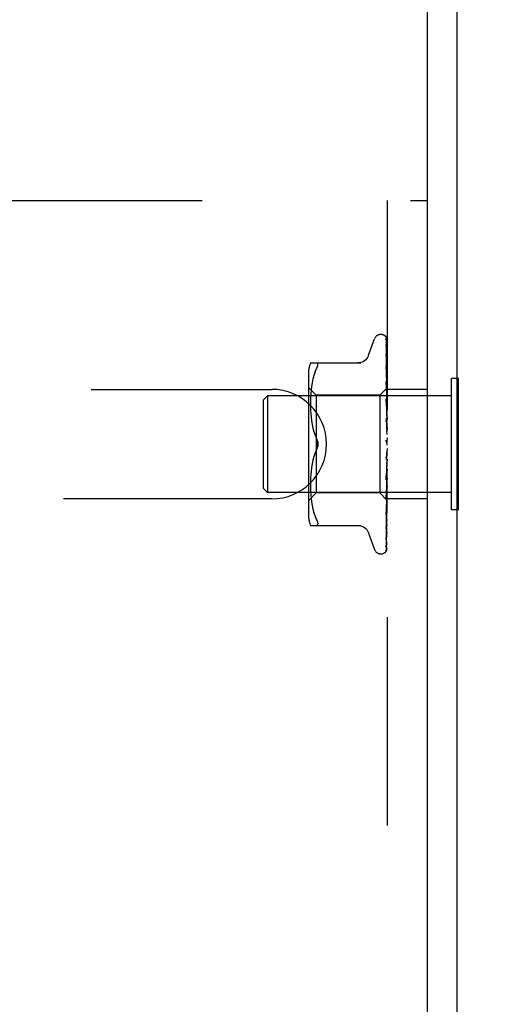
# Model space of a CAD drawing. Header units: inches. Extents: x 0 to 97.1, y 0 to 62.9.
# Tile 53 of 56: x 92.6 to 93.8, y 52.3 to 54.8. Entities that reach past the tile are written whole.
import ezdxf

# ---------------------------------------------------------------- set-up
doc = ezdxf.new("R2010")
doc.units = ezdxf.units.IN
doc.header["$LTSCALE"] = 5.342857
doc.header["$MEASUREMENT"] = 0
doc.linetypes.add('HIDDEN', pattern=[0.2, 0.1, -0.1])
doc.layers.get('0').update_dxf_attribs({"linetype": 'CONTINUOUS'})
doc.layers.add('DEFAULT_2', color=8, linetype='HIDDEN')
doc.layers.add('DIMENSIONS', color=7, linetype='CONTINUOUS')
doc.styles.get("Standard").update_dxf_attribs({"font": 'arial.ttf'})
doc.dimstyles.new('DIMSTYLE_1', dxfattribs={"dimtxt": 0.428571, "dimasz": 0.571429, "dimexe": 0.09, "dimexo": 0.07, "dimgap": 0.0375, "dimtad": 0, "dimtih": 1, "dimtoh": 1, "dimzin": 4, "dimdsep": 46, "dimtxsty": 'Standard', "dimblk": '_FILLED', "dimblk1": '_FILLED', "dimblk2": '_FILLED', "dimcen": 0.09, "dimadec": 3, "dimazin": 1, "dimtfac": 1, "dimtdec": 3, "dimtofl": 0, "dimtmove": 0, "dimatfit": 3, "dimldrblk": '_FILLED', "dimfxl": 0, "dimtolj": 1, "dimtzin": 4, "dimarcsym": 0})

# ---------------------------------------------------------------- blocks, each defined once
blk = doc.blocks.new('_FILLED')
at = {"color": 0, "linetype": 'ByBlock'}
blk.add_solid([(0, 0), (-1, 0.2), (-1, -0.2)], dxfattribs=at)
blk = doc.blocks.new('*D11')
at = {"layer": 'DIMENSIONS', "color": 2, "linetype": 'Continuous'}
for p, q in [((94.0152, 57.4645), (95.2337, 57.4645)), ((94.7194, 57.4645), (94.7194, 55.268)), ((94.7194, 52.2145), (94.7194, 54.4109)), ((82.0902, 52.2145), (95.2337, 52.2145))]:
    blk.add_line(p, q, dxfattribs=at)
at = {"layer": 'DIMENSIONS', "color": 2, "linetype": 'Continuous', "xscale": 0.5714285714, "yscale": 0.5714285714, "zscale": 0.5714285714}
for p, rotation in [((94.7194, 57.4645), 90), ((94.7194, 52.2145), 270)]:
    blk.add_blockref('_FILLED', p, dxfattribs=dict(at, rotation=rotation))
at = {"layer": 'DIMENSIONS', "color": 2, "linetype": 'Continuous', "insert": (94.7194, 55.0537), "char_height": 0.42857, "width": 1.164631, "attachment_point": 2, "line_spacing_factor": 0.9}
blk.add_mtext('5.25', dxfattribs=at)

msp = doc.modelspace()

# ---------------------------------------------------------------- linework, layer by layer
at = {"color": 3, "linetype": 'Continuous'}
for p, q in [((93.615219, 47.464453), (93.615219, 57.059453)), ((93.690219, 57.059453), (93.690219, 47.527453))]:
    msp.add_line(p, q, dxfattribs=at)
at = {"color": 7, "linetype": 'Continuous'}
for p, q in [((93.694219, 53.882953), (93.690219, 53.882953)), ((93.694219, 53.545953), (93.694219, 53.882953)), ((93.694219, 53.545953), (93.690219, 53.545953))]:
    msp.add_line(p, q, dxfattribs=at)
at = {"layer": 'DEFAULT_2', "color": 8, "linetype": 'HIDDEN'}
for p, q in [((90.365219, 54.339453), (93.615219, 54.339453)), ((93.511219, 54.339453), (93.511219, 50.089453)), ((93.494723, 53.995703), (93.495553, 53.995703)), ((93.463668, 53.942445), (93.479061, 53.984737)), ((93.508576, 53.98702), (93.509576, 53.918185)), ((93.508576, 53.982687), (93.509251, 53.937049)), ((93.508576, 53.981494), (93.510433, 53.855373)), ((93.508576, 53.968652), (93.509577, 53.904135)), ((93.508576, 53.96631), (93.509886, 53.883166)), ((93.508558, 53.945673), (93.508577, 53.945417)), ((93.508576, 53.945422), (93.510433, 53.83526)), ((93.508576, 53.942015), (93.509886, 53.867104)), ((93.314711, 53.922786), (93.443934, 53.922786)), ((93.509576, 53.918185), (93.510433, 53.857917)), ((93.309195, 53.894045), (93.309195, 53.53486)), ((93.323474, 53.890929), (93.32095, 53.881523)), ((93.326535, 53.899771), (93.323459, 53.890881)), ((93.326525, 53.899741), (93.33013, 53.908203)), ((93.33013, 53.908203), (93.331393, 53.910962)), ((93.332365, 53.913401), (93.331393, 53.910962)), ((93.508577, 53.913833), (93.510433, 53.818414)), ((93.50858, 53.913796), (93.508577, 53.913828)), ((93.508577, 53.909482), (93.509577, 53.860806)), ((93.509577, 53.904135), (93.510433, 53.847729)), ((93.509885, 53.893514), (93.510178, 53.873205)), ((93.511219, 53.889698), (93.510604, 53.895697)), ((93.318957, 53.872019), (93.317437, 53.862431)), ((93.320963, 53.881576), (93.318948, 53.871968)), ((93.508577, 53.875021), (93.510434, 53.797795)), ((93.508591, 53.874813), (93.508578, 53.875016)), ((93.508578, 53.869881), (93.509578, 53.831302)), ((93.50936, 53.867207), (93.508592, 53.874806)), ((93.510207, 53.858572), (93.50936, 53.867207)), ((93.509886, 53.883166), (93.510433, 53.847527)), ((93.509886, 53.867104), (93.510433, 53.834966)), ((93.510178, 53.87297), (93.510433, 53.85527)), ((93.690219, 53.882953), (93.676219, 53.882953)), ((93.676219, 53.545953), (93.676219, 53.882953)), ((90.615219, 53.854953), (93.215219, 53.854953)), ((93.329195, 53.839703), (93.309195, 53.859703)), ((93.315574, 53.844217), (93.315085, 53.835485)), ((93.316338, 53.853118), (93.315568, 53.844135)), ((93.317444, 53.862481), (93.316333, 53.853062)), ((93.510459, 53.857944), (93.492218, 53.839703)), ((93.509577, 53.860806), (93.510433, 53.818038)), ((93.511219, 53.847829), (93.510207, 53.858572)), ((93.511219, 53.858665), (93.510432, 53.857917)), ((93.510432, 53.85527), (93.510456, 53.855398)), ((93.510432, 53.855373), (93.510456, 53.855297)), ((93.510432, 53.847526), (93.510456, 53.847762)), ((93.510432, 53.847728), (93.510456, 53.847562)), ((93.510438, 53.857923), (93.510456, 53.857941)), ((93.511219, 53.840508), (93.510456, 53.835308)), ((93.615219, 53.854953), (93.511219, 53.854953)), ((93.194219, 53.828453), (93.204219, 53.838453)), ((93.194219, 53.600453), (93.194219, 53.828453)), ((93.676219, 53.838453), (93.204219, 53.838453)), ((93.204219, 53.838453), (93.204219, 53.590453)), ((93.314802, 53.827248), (93.314716, 53.818792)), ((93.314716, 53.818962), (93.314796, 53.810366)), ((93.31509, 53.8356), (93.314799, 53.827103)), ((93.492218, 53.839703), (93.329195, 53.839703)), ((93.329195, 53.839703), (93.329195, 53.589203)), ((93.492218, 53.839703), (93.492218, 53.589203)), ((93.508597, 53.830098), (93.508579, 53.83038)), ((93.508579, 53.830371), (93.510435, 53.774131)), ((93.50858, 53.824619), (93.50958, 53.797536)), ((93.509794, 53.817102), (93.508597, 53.830093)), ((93.509578, 53.831302), (93.510434, 53.797348)), ((93.511219, 53.801162), (93.509794, 53.817102)), ((93.510433, 53.834965), (93.510456, 53.835308)), ((93.510433, 53.835259), (93.510456, 53.835017)), ((93.510433, 53.818037), (93.510456, 53.818485)), ((93.510433, 53.818414), (93.510456, 53.818114)), ((93.511219, 53.830613), (93.510456, 53.835017)), ((93.511219, 53.824957), (93.510456, 53.818485)), ((93.511219, 53.812327), (93.510456, 53.818114)), ((93.314792, 53.810555), (93.315084, 53.801779)), ((93.315075, 53.801978), (93.315587, 53.792893)), ((93.315573, 53.793088), (93.316371, 53.783795)), ((93.50958, 53.797536), (93.510436, 53.773624)), ((93.510433, 53.797794), (93.510456, 53.797465)), ((93.510434, 53.797347), (93.510456, 53.797903)), ((93.511219, 53.805412), (93.510456, 53.797903)), ((93.511219, 53.790504), (93.510456, 53.797465)), ((93.316353, 53.783975), (93.317479, 53.774481)), ((93.317458, 53.774635), (93.318981, 53.76509)), ((93.318959, 53.765211), (93.320945, 53.75571)), ((93.508599, 53.781248), (93.508585, 53.781448)), ((93.508586, 53.781438), (93.510442, 53.748217)), ((93.508591, 53.775235), (93.509265, 53.765452)), ((93.5086, 53.781239), (93.511219, 53.751379)), ((93.509265, 53.765452), (93.509899, 53.756005)), ((93.510435, 53.773623), (93.510456, 53.774304)), ((93.510435, 53.774131), (93.510456, 53.773815)), ((93.511219, 53.78258), (93.510456, 53.774304)), ((93.511219, 53.765932), (93.510456, 53.773815)), ((93.320925, 53.755793), (93.32342, 53.746486)), ((93.323406, 53.746534), (93.326491, 53.737617)), ((93.509899, 53.756005), (93.510445, 53.747638)), ((93.510441, 53.748217), (93.510456, 53.74802)), ((93.511219, 53.757286), (93.510456, 53.748543)), ((93.511219, 53.7395), (93.510456, 53.74802)), ((93.326483, 53.737638), (93.33013, 53.729036)), ((93.510119, 53.720146), (93.510048, 53.720233)), ((93.510243, 53.719999), (93.510184, 53.720068)), ((93.511219, 53.730443), (93.510456, 53.721549)), ((93.511219, 53.712162), (93.510456, 53.721012)), ((93.511219, 53.717981), (93.511025, 53.718357)), ((93.326483, 53.691268), (93.33013, 53.69987)), ((93.511219, 53.703023), (93.5086, 53.673085)), ((93.509925, 53.690241), (93.509293, 53.684954)), ((93.510471, 53.694983), (93.509925, 53.690241)), ((93.511219, 53.684907), (93.510456, 53.693766)), ((93.318981, 53.663815), (93.317458, 53.654271)), ((93.320945, 53.673196), (93.318959, 53.663695)), ((93.32342, 53.682419), (93.320925, 53.673112)), ((93.510437, 53.667499), (93.508581, 53.622564)), ((93.509293, 53.684954), (93.508625, 53.679556)), ((93.510438, 53.668036), (93.509892, 53.65611)), ((93.510437, 53.667499), (93.510456, 53.667777)), ((93.510438, 53.668036), (93.510456, 53.667269)), ((93.511219, 53.676016), (93.510456, 53.667777)), ((93.511219, 53.65872), (93.510456, 53.667269)), ((93.316371, 53.645111), (93.315573, 53.635818)), ((93.317479, 53.654424), (93.316353, 53.64493)), ((93.510434, 53.642612), (93.508578, 53.575575)), ((93.509257, 53.642601), (93.508583, 53.628556)), ((93.509208, 53.629598), (93.511219, 53.652365)), ((93.509892, 53.65611), (93.509257, 53.642601)), ((93.510435, 53.64309), (93.509579, 53.614025)), ((93.510434, 53.642612), (93.510456, 53.642942)), ((93.510435, 53.64309), (93.510439, 53.642718)), ((93.510439, 53.642718), (93.510456, 53.642476)), ((93.511219, 53.650397), (93.510456, 53.642942)), ((93.511219, 53.634548), (93.510456, 53.642476)), ((93.314796, 53.61854), (93.314716, 53.609943)), ((93.315084, 53.627127), (93.314792, 53.618351)), ((93.315587, 53.636013), (93.315075, 53.626928)), ((93.510434, 53.620373), (93.508577, 53.533658)), ((93.509579, 53.614025), (93.508578, 53.581044)), ((93.508581, 53.62256), (93.508598, 53.622824)), ((93.5086, 53.622852), (93.509208, 53.629598)), ((93.510434, 53.620786), (93.509578, 53.58225)), ((93.510433, 53.620786), (93.510456, 53.620285)), ((93.510434, 53.620372), (93.510456, 53.620692)), ((93.511219, 53.627094), (93.510456, 53.620692)), ((93.511219, 53.613263), (93.510456, 53.620285)), ((93.194219, 53.600453), (93.204219, 53.590453)), ((93.676219, 53.590453), (93.204219, 53.590453)), ((93.329195, 53.589203), (93.309195, 53.569203)), ((93.314716, 53.610114), (93.314802, 53.601658)), ((93.314799, 53.601803), (93.31509, 53.593306)), ((93.315085, 53.593421), (93.315574, 53.584689)), ((93.492218, 53.589203), (93.329195, 53.589203)), ((93.511219, 53.570202), (93.492218, 53.589203)), ((93.510433, 53.601893), (93.508577, 53.498298)), ((93.508595, 53.575836), (93.509793, 53.588364)), ((93.509793, 53.588364), (93.510611, 53.597182)), ((93.510433, 53.601893), (93.510456, 53.601498)), ((93.510433, 53.601556), (93.510456, 53.60183)), ((93.511219, 53.606949), (93.510456, 53.60183)), ((93.511219, 53.595636), (93.510456, 53.601498)), ((93.510611, 53.597182), (93.511219, 53.603913)), ((93.215219, 53.573953), (90.615219, 53.573953)), ((93.315568, 53.584771), (93.316338, 53.575788)), ((93.316333, 53.575844), (93.317444, 53.566424)), ((93.317437, 53.566474), (93.318957, 53.556887)), ((93.510433, 53.587082), (93.508576, 53.470764)), ((93.509578, 53.58225), (93.508577, 53.538424)), ((93.508578, 53.575576), (93.508594, 53.575829)), ((93.510433, 53.576883), (93.509251, 53.496752)), ((93.510433, 53.571665), (93.509577, 53.511787)), ((93.510432, 53.587082), (93.510456, 53.586793)), ((93.510432, 53.586833), (93.510456, 53.587039)), ((93.510432, 53.576884), (93.510456, 53.576702)), ((93.510432, 53.576731), (93.510456, 53.576853)), ((93.510432, 53.571665), (93.510456, 53.571589)), ((93.510432, 53.571614), (93.510456, 53.571641)), ((93.615219, 53.573953), (93.511219, 53.573953)), ((93.318948, 53.556938), (93.320963, 53.54733)), ((93.32095, 53.547382), (93.323474, 53.537977)), ((93.323459, 53.538025), (93.326535, 53.529135)), ((93.510178, 53.553569), (93.509251, 53.489363)), ((93.509787, 53.545072), (93.510607, 53.553151)), ((93.510607, 53.553151), (93.511219, 53.559444)), ((93.690219, 53.545953), (93.676219, 53.545953)), ((93.326525, 53.529165), (93.33013, 53.520703)), ((93.509577, 53.534077), (93.508576, 53.473652)), ((93.509576, 53.511502), (93.508576, 53.442822)), ((93.508578, 53.533662), (93.508587, 53.533793)), ((93.314711, 53.50612), (93.443934, 53.50612)), ((93.331393, 53.506306), (93.33013, 53.50612)), ((93.463668, 53.486461), (93.479061, 53.444169)), ((93.508576, 53.498277), (93.508571, 53.498208)), ((93.508572, 53.498218), (93.509344, 53.504289)), ((93.508577, 53.502192), (93.508575, 53.502137)), ((93.508577, 53.498302), (93.508576, 53.498277)), ((93.509251, 53.496752), (93.508576, 53.452047)), ((93.508577, 53.470769), (93.508537, 53.470306)), ((93.50779, 53.440552), (93.508276, 53.441215)), ((93.508589, 53.452896), (93.509259, 53.454101)), ((93.494723, 53.433203), (93.495553, 53.433203))]:
    msp.add_line(p, q, dxfattribs=at)
for points in [[(93.511219, 53.982994), (93.510763, 53.984516), (93.510292, 53.985826), (93.509766, 53.987059), (93.50917, 53.98824), (93.508466, 53.989389), (93.507599, 53.990516), (93.506774, 53.99136)], [(93.50717, 53.990912), (93.506911, 53.991178), (93.5069, 53.991189), (93.506921, 53.991168), (93.506979, 53.991104), (93.507088, 53.990981), (93.507222, 53.990818), (93.507368, 53.990627), (93.507518, 53.990413), (93.507664, 53.990184), (93.507806, 53.989939), (93.507942, 53.989678), (93.508068, 53.989403), (93.508184, 53.989113), (93.508288, 53.988811), (93.508378, 53.988499), (93.508452, 53.988178), (93.50851, 53.987848), (93.50855, 53.987512), (93.508573, 53.987172), (93.508577, 53.987016)], [(93.511219, 53.984493), (93.511094, 53.98483), (93.510926, 53.985253), (93.510748, 53.985665), (93.510563, 53.986066), (93.510372, 53.986454), (93.510175, 53.986831), (93.509974, 53.987194), (93.50977, 53.987544), (93.509564, 53.98788), (93.509356, 53.988203), (93.509148, 53.988513), (93.50894, 53.98881), (93.508733, 53.989092), (93.508529, 53.98936), (93.508329, 53.989612), (93.508134, 53.98985), (93.507945, 53.990072), (93.507764, 53.990277), (93.507594, 53.990465), (93.507434, 53.990638), (93.50729, 53.990789), (93.50717, 53.990912)], [(93.508148, 53.983527), (93.508131, 53.983557), (93.508127, 53.983562), (93.508183, 53.983442), (93.508279, 53.9832), (93.508392, 53.982842), (93.508493, 53.982389), (93.508559, 53.981868), (93.508577, 53.981493)], [(93.508358, 53.983183), (93.508206, 53.983431), (93.508148, 53.983527)], [(93.511219, 53.972699), (93.510904, 53.974348), (93.510494, 53.9763), (93.510063, 53.978168), (93.509613, 53.979956), (93.509142, 53.981666), (93.508649, 53.983292), (93.508285, 53.984397)], [(93.508289, 53.984388), (93.508308, 53.984331), (93.508443, 53.98384), (93.50854, 53.983261), (93.508577, 53.982682)], [(93.511219, 53.977554), (93.510978, 53.97821), (93.510685, 53.978926), (93.510376, 53.979609), (93.510059, 53.980254), (93.509739, 53.980862), (93.509423, 53.981429), (93.509117, 53.981951), (93.508829, 53.982426), (93.508358, 53.983183)], [(93.508462, 53.96719), (93.508451, 53.96722), (93.508467, 53.967166), (93.508511, 53.966978), (93.508558, 53.966655), (93.508577, 53.966312)], [(93.508961, 53.966156), (93.50875, 53.966572), (93.508587, 53.966908), (93.508486, 53.967133), (93.508462, 53.96719)], [(93.511219, 53.953256), (93.51096, 53.955086), (93.510566, 53.957704), (93.510155, 53.960278), (93.509729, 53.962803), (93.509288, 53.965278), (93.508833, 53.967698), (93.508501, 53.96938)], [(93.508502, 53.969381), (93.508546, 53.96911), (93.508577, 53.968647)], [(93.511219, 53.961181), (93.510993, 53.961812), (93.510703, 53.962542), (93.510401, 53.963243), (93.510093, 53.963909), (93.509786, 53.96454), (93.509489, 53.96513), (93.508961, 53.966156)], [(93.463498, 53.941977), (93.462721, 53.94006), (93.461011, 53.9368), (93.45889, 53.933763), (93.456377, 53.931001), (93.45352, 53.928568), (93.450367, 53.926521), (93.446979, 53.924897), (93.443425, 53.923724), (93.439761, 53.923019), (93.43609, 53.922786)], [(93.511219, 53.925264), (93.510981, 53.927319), (93.510592, 53.930548), (93.510187, 53.933778), (93.509767, 53.936999), (93.509333, 53.940212), (93.508558, 53.945664)], [(93.508674, 53.941876), (93.508629, 53.942004), (93.508572, 53.94219), (93.50856, 53.942244), (93.50857, 53.94216), (93.508577, 53.942016)], [(93.509435, 53.940129), (93.509161, 53.940722), (93.508924, 53.941253), (93.508744, 53.941689), (93.508674, 53.941876)], [(93.33013, 53.922786), (93.331393, 53.9226), (93.332365, 53.922072), (93.333041, 53.921259), (93.333437, 53.920189)], [(93.332365, 53.913401), (93.333041, 53.915506), (93.333437, 53.917325), (93.333571, 53.918879), (93.333437, 53.920189)], [(93.511219, 53.935965), (93.511136, 53.9362), (93.510792, 53.937103), (93.510434, 53.937957), (93.510081, 53.938745), (93.509435, 53.940129)], [(93.509668, 53.906454), (93.509365, 53.907134), (93.5091, 53.907761), (93.508881, 53.90833), (93.508722, 53.908807), (93.508627, 53.909167), (93.508586, 53.909395), (93.508578, 53.909482), (93.508577, 53.909484)], [(93.510604, 53.895697), (93.510201, 53.89948), (93.509783, 53.903297), (93.509351, 53.907147), (93.508581, 53.913787)], [(93.511219, 53.902819), (93.51102, 53.90335), (93.510682, 53.904183), (93.510335, 53.904979), (93.509668, 53.906454)], [(93.510434, 53.864772), (93.509698, 53.866362), (93.509364, 53.867122), (93.509073, 53.86785), (93.508845, 53.868514), (93.508688, 53.869094), (93.508605, 53.86956), (93.508578, 53.869882)], [(93.511219, 53.856691), (93.510946, 53.856327), (93.51073, 53.856015), (93.510571, 53.855751), (93.510471, 53.855541), (93.510433, 53.85539), (93.510432, 53.855373)], [(93.511219, 53.855428), (93.510946, 53.855278), (93.51073, 53.855186), (93.510571, 53.855152), (93.510471, 53.855177), (93.510432, 53.85527)], [(93.511219, 53.849576), (93.510946, 53.849123), (93.51073, 53.848715), (93.510571, 53.848349), (93.510471, 53.848031), (93.510433, 53.84777), (93.510432, 53.847728)], [(93.511219, 53.847095), (93.510946, 53.847061), (93.51073, 53.847087), (93.510571, 53.847173), (93.510471, 53.847316), (93.510432, 53.847526)], [(93.511219, 53.862951), (93.511159, 53.863105), (93.510804, 53.863951), (93.510434, 53.864772)], [(93.511219, 53.858414), (93.511027, 53.858346), (93.510836, 53.858244), (93.510646, 53.858109), (93.510456, 53.857941)], [(93.511219, 53.857544), (93.511027, 53.857056), (93.510836, 53.856535), (93.510646, 53.855983), (93.510456, 53.855398)], [(93.511219, 53.85408), (93.511027, 53.854435), (93.510836, 53.854756), (93.510646, 53.855043), (93.510456, 53.855297)], [(93.511219, 53.851502), (93.511027, 53.850612), (93.510836, 53.849691), (93.510646, 53.848741), (93.510456, 53.847762)], [(93.511219, 53.8447), (93.511027, 53.845465), (93.510836, 53.846197), (93.510646, 53.846896), (93.510456, 53.847562)], [(93.510598, 53.819136), (93.509918, 53.820487), (93.509584, 53.821185), (93.509271, 53.821902), (93.509, 53.822618), (93.508784, 53.823323), (93.508647, 53.82397), (93.508586, 53.824522), (93.50858, 53.824631)], [(93.511219, 53.837577), (93.510946, 53.837052), (93.51073, 53.836563), (93.510571, 53.836107), (93.510471, 53.835692), (93.510433, 53.835331), (93.510433, 53.835259)], [(93.511219, 53.833968), (93.510946, 53.834052), (93.51073, 53.834195), (93.510571, 53.834397), (93.510471, 53.834652), (93.510433, 53.834965)], [(93.511219, 53.821128), (93.510946, 53.820549), (93.51073, 53.819998), (93.510571, 53.819468), (93.510471, 53.818972), (93.510433, 53.818523), (93.510433, 53.818414)], [(93.511219, 53.816521), (93.510946, 53.816721), (93.51073, 53.816974), (93.510571, 53.817285), (93.510471, 53.817644), (93.510433, 53.818037)], [(93.511219, 53.817824), (93.510925, 53.818467), (93.510598, 53.819136)], [(93.511219, 53.800823), (93.510946, 53.800212), (93.51073, 53.799618), (93.510571, 53.799034), (93.510471, 53.798475), (93.510433, 53.797953), (93.510433, 53.797794)], [(93.511219, 53.795386), (93.510946, 53.795693), (93.51073, 53.796049), (93.510571, 53.796457), (93.510471, 53.796907), (93.510434, 53.797347)], [(93.510203, 53.770886), (93.509905, 53.771402), (93.509611, 53.771949), (93.509326, 53.772538), (93.509068, 53.773163), (93.508847, 53.773826), (93.508688, 53.774492), (93.5086, 53.775129), (93.508589, 53.775275)], [(93.511219, 53.769125), (93.51108, 53.769384), (93.510792, 53.769892), (93.510203, 53.770886)], [(93.511219, 53.777397), (93.510946, 53.776776), (93.51073, 53.776159), (93.510571, 53.775543), (93.510471, 53.77494), (93.510433, 53.774366), (93.510435, 53.774131)], [(93.511219, 53.771325), (93.510946, 53.771729), (93.51073, 53.772174), (93.510571, 53.772665), (93.510471, 53.773189), (93.510435, 53.773623)], [(93.511219, 53.751696), (93.510946, 53.751086), (93.51073, 53.750471), (93.510571, 53.749843), (93.510471, 53.749219), (93.510433, 53.748614), (93.510441, 53.748217)], [(93.510444, 53.747637), (93.510433, 53.747938), (93.510456, 53.748543)], [(93.511219, 53.745209), (93.510946, 53.745695), (93.51073, 53.746213), (93.510571, 53.746769), (93.510471, 53.747349), (93.510444, 53.747637)], [(93.333568, 53.714453), (93.33351, 53.716361), (93.333334, 53.718283), (93.333035, 53.720219), (93.332626, 53.72213), (93.332111, 53.723985), (93.331513, 53.725767), (93.330855, 53.727449), (93.33013, 53.729036)], [(93.33013, 53.729036), (93.331177, 53.726661), (93.332038, 53.724226), (93.332714, 53.72175), (93.333197, 53.719273), (93.333481, 53.716837), (93.333568, 53.714453)], [(93.33013, 53.69987), (93.33071, 53.701126), (93.331252, 53.70245), (93.331763, 53.703847), (93.332227, 53.7053), (93.332631, 53.706798), (93.332969, 53.708329), (93.333234, 53.709884), (93.333423, 53.711438), (93.333534, 53.71296), (93.333568, 53.714453)], [(93.333568, 53.714453), (93.333481, 53.712066), (93.333197, 53.709628), (93.332712, 53.707151), (93.332036, 53.704676), (93.331176, 53.702242), (93.33013, 53.69987)], [(93.509672, 53.720744), (93.509463, 53.721077), (93.509241, 53.721485), (93.509031, 53.721952), (93.508847, 53.722473), (93.508702, 53.723044), (93.508609, 53.72364), (93.508576, 53.724232), (93.5086, 53.724818)], [(93.509972, 53.720329), (93.509891, 53.720435), (93.509804, 53.720553), (93.509711, 53.720685), (93.509672, 53.720744)], [(93.510457, 53.719754), (93.510427, 53.719791), (93.510354, 53.719875), (93.510237, 53.720008), (93.510082, 53.720192), (93.509894, 53.720431), (93.50968, 53.720732)], [(93.50968, 53.720732), (93.509874, 53.720437), (93.510117, 53.720048), (93.510356, 53.719642), (93.510592, 53.719216), (93.510824, 53.718769), (93.511025, 53.718357)], [(93.51054, 53.719668), (93.510427, 53.719792), (93.510386, 53.719837), (93.510343, 53.719885)], [(93.511219, 53.724649), (93.510946, 53.724073), (93.51073, 53.723481), (93.510571, 53.722865), (93.510471, 53.722242), (93.510433, 53.721626), (93.510456, 53.721012)], [(93.511025, 53.718357), (93.510946, 53.718532), (93.51073, 53.719104), (93.510571, 53.719706), (93.510471, 53.72032), (93.510433, 53.720932), (93.510456, 53.721549)], [(93.511219, 53.718793), (93.51105, 53.719041), (93.510901, 53.719242), (93.510768, 53.719407), (93.510666, 53.719526), (93.51059, 53.719612), (93.51054, 53.719668)], [(93.33013, 53.69987), (93.326491, 53.691289), (93.323406, 53.682371)], [(93.510471, 53.694983), (93.510433, 53.69438), (93.510456, 53.693766)], [(93.511219, 53.690626), (93.510946, 53.691221), (93.51073, 53.691828), (93.510571, 53.692452), (93.510471, 53.693078), (93.510433, 53.693692), (93.510456, 53.694298)], [(93.511219, 53.697233), (93.510946, 53.696712), (93.51073, 53.696164), (93.510571, 53.695583), (93.510471, 53.694983)], [(93.508616, 53.679469), (93.508677, 53.679895), (93.508832, 53.680559), (93.509046, 53.681198), (93.509293, 53.681777), (93.50956, 53.682301), (93.509831, 53.682767), (93.510099, 53.683188), (93.510364, 53.683581), (93.51062, 53.683956), (93.510869, 53.684324), (93.511117, 53.68471), (93.511219, 53.68488)], [(93.511219, 53.664132), (93.510946, 53.66475), (93.51073, 53.665368), (93.510571, 53.665993), (93.510471, 53.66661), (93.510433, 53.667202), (93.510437, 53.667499)], [(93.511219, 53.67044), (93.510946, 53.669993), (93.51073, 53.669509), (93.510571, 53.668983), (93.510471, 53.668428), (93.510438, 53.668036)], [(93.511219, 53.639456), (93.510946, 53.640075), (93.51073, 53.640683), (93.510571, 53.641286), (93.510471, 53.64187), (93.510433, 53.64242), (93.510434, 53.642612)], [(93.511219, 53.645237), (93.510965, 53.644909), (93.510759, 53.644542), (93.510601, 53.644133), (93.510494, 53.64369), (93.51044, 53.643219), (93.510435, 53.64309)], [(93.508583, 53.628538), (93.508642, 53.629138), (93.508777, 53.629811), (93.508987, 53.630514), (93.509248, 53.631203), (93.509546, 53.631873), (93.509863, 53.632512), (93.510187, 53.633125), (93.51051, 53.633722), (93.510827, 53.634316), (93.511134, 53.634921), (93.511219, 53.635098)], [(93.511219, 53.622536), (93.510946, 53.622281), (93.51073, 53.621975), (93.510571, 53.621614), (93.510471, 53.621208), (93.510433, 53.620786)], [(93.511219, 53.617491), (93.510945, 53.618093), (93.510728, 53.618668), (93.51057, 53.619221), (93.510472, 53.619745), (93.510434, 53.620234), (93.510434, 53.620372)], [(93.508579, 53.581035), (93.508585, 53.581162), (93.508636, 53.581611), (93.508749, 53.582161), (93.508933, 53.582791), (93.50918, 53.583473), (93.509479, 53.584191), (93.509811, 53.584922), (93.510163, 53.58566), (93.51052, 53.586402), (93.510869, 53.587152), (93.511219, 53.587961)], [(93.511219, 53.587801), (93.510946, 53.587775), (93.51073, 53.587691), (93.510571, 53.587546), (93.510471, 53.587346), (93.510432, 53.587082)], [(93.511219, 53.603157), (93.510946, 53.603015), (93.51073, 53.602816), (93.510571, 53.602558), (93.510471, 53.60225), (93.510433, 53.601893)], [(93.511219, 53.599031), (93.510946, 53.599585), (93.51073, 53.600107), (93.510571, 53.600603), (93.510471, 53.60106), (93.510433, 53.601468), (93.510433, 53.601556)], [(93.511219, 53.590689), (93.511027, 53.589729), (93.510836, 53.5888), (93.510646, 53.587904), (93.510456, 53.587039)], [(93.509886, 53.57195), (93.508907, 53.519616), (93.508577, 53.502195)], [(93.511219, 53.584742), (93.510946, 53.585233), (93.51073, 53.585683), (93.510571, 53.586097), (93.510471, 53.586465), (93.510433, 53.586778), (93.510432, 53.586833)], [(93.511219, 53.577022), (93.510946, 53.577114), (93.51073, 53.577148), (93.510571, 53.577121), (93.510471, 53.577037), (93.510432, 53.576884)], [(93.511219, 53.575142), (93.510946, 53.575551), (93.51073, 53.575913), (93.510571, 53.57623), (93.510471, 53.576495), (93.510433, 53.576702), (93.510432, 53.576731)], [(93.511219, 53.571211), (93.510946, 53.571417), (93.51073, 53.571567), (93.510571, 53.57166), (93.510471, 53.571695), (93.510433, 53.571671), (93.510432, 53.571665)], [(93.511219, 53.570576), (93.510946, 53.57089), (93.51073, 53.57115), (93.510571, 53.571359), (93.510471, 53.571512), (93.510433, 53.571605), (93.510432, 53.571614)], [(93.511219, 53.582302), (93.511027, 53.583383), (93.510836, 53.584492), (93.510646, 53.585629), (93.510456, 53.586793)], [(93.511219, 53.578902), (93.511027, 53.57834), (93.510836, 53.577811), (93.510646, 53.577315), (93.510456, 53.576853)], [(93.511219, 53.573746), (93.511027, 53.574438), (93.510836, 53.575162), (93.510646, 53.575916), (93.510456, 53.576702)], [(93.511219, 53.572014), (93.511027, 53.57187), (93.510836, 53.57176), (93.510646, 53.571683), (93.510456, 53.571641)], [(93.511219, 53.570274), (93.511027, 53.570554), (93.510836, 53.570866), (93.510646, 53.571211), (93.510456, 53.571589)], [(93.508578, 53.538422), (93.508593, 53.538613), (93.508646, 53.538928), (93.508753, 53.539357), (93.508922, 53.53988), (93.509147, 53.540478), (93.509416, 53.541123), (93.509719, 53.541808), (93.510379, 53.543258)], [(93.508587, 53.533801), (93.508911, 53.536783), (93.509787, 53.545072)], [(93.510379, 53.543258), (93.510717, 53.544022), (93.511044, 53.544811), (93.511219, 53.545267)], [(93.33013, 53.520703), (93.331393, 53.517944), (93.332365, 53.515505), (93.333041, 53.5134), (93.333437, 53.511581), (93.333571, 53.510027)], [(93.509344, 53.504289), (93.509776, 53.507835), (93.510195, 53.511369), (93.510599, 53.514891), (93.511219, 53.520551)], [(93.331393, 53.506306), (93.332365, 53.506834), (93.333041, 53.507647), (93.333437, 53.508717), (93.333571, 53.510027)], [(93.43609, 53.50612), (93.439761, 53.505886), (93.443425, 53.505182), (93.446979, 53.504009), (93.450367, 53.502385), (93.45352, 53.500338), (93.456377, 53.497905), (93.45889, 53.495142), (93.461011, 53.492106), (93.462721, 53.488846), (93.463498, 53.486928)], [(93.508537, 53.470313), (93.508865, 53.472288), (93.509316, 53.475105), (93.509753, 53.477959), (93.510174, 53.480842), (93.510582, 53.483754), (93.510973, 53.486688), (93.511219, 53.488631)], [(93.508575, 53.502137), (93.508576, 53.502143), (93.5086, 53.502269), (93.508676, 53.502547), (93.50882, 53.502962), (93.509029, 53.503488), (93.509288, 53.504087), (93.509587, 53.50475), (93.509913, 53.505461), (93.510259, 53.506223), (93.510618, 53.507049), (93.510974, 53.507929), (93.511219, 53.508592)], [(93.509251, 53.497888), (93.508907, 53.475358), (93.508576, 53.453822)], [(93.508433, 53.45093), (93.508773, 53.452316), (93.50924, 53.454332), (93.50969, 53.456421), (93.510123, 53.458576), (93.51054, 53.460798), (93.510939, 53.463085), (93.511219, 53.464812)], [(93.508525, 53.473149), (93.508524, 53.473144), (93.508546, 53.473212), (93.508619, 53.473406), (93.508752, 53.473718), (93.50894, 53.474129), (93.509177, 53.474624), (93.509758, 53.47582)], [(93.508577, 53.47365), (93.508563, 53.473398), (93.508536, 53.473201), (93.508525, 53.473149)], [(93.509758, 53.47582), (93.510082, 53.476503), (93.510411, 53.47723), (93.510737, 53.477996), (93.511049, 53.478799), (93.511219, 53.479277)], [(93.507765, 53.440516), (93.507753, 53.440499), (93.50779, 53.440552)], [(93.508577, 53.443423), (93.508556, 53.442993), (93.508475, 53.442397), (93.508346, 53.441847), (93.508186, 53.441369), (93.508022, 53.440985), (93.507878, 53.440706), (93.507785, 53.440548), (93.507765, 53.440516)], [(93.508577, 53.442826), (93.508536, 53.442195), (93.508434, 53.441589), (93.508281, 53.441027), (93.508092, 53.440525), (93.507884, 53.440093)], [(93.507889, 53.440101), (93.508333, 53.440977), (93.508912, 53.442276), (93.509445, 53.443651), (93.509939, 53.445104), (93.510403, 53.446641), (93.510839, 53.448273), (93.511219, 53.449897)], [(93.508276, 53.441215), (93.508523, 53.441561), (93.508796, 53.441957), (93.509084, 53.442393), (93.509384, 53.442869), (93.509689, 53.443382), (93.509995, 53.44393), (93.510298, 53.444512), (93.510591, 53.445126), (93.510872, 53.445772), (93.511135, 53.446447), (93.511219, 53.44668)], [(93.508365, 53.452496), (93.508345, 53.45244), (93.508326, 53.452392), (93.508358, 53.452459), (93.508447, 53.452632), (93.508589, 53.452896)], [(93.508577, 53.453823), (93.508551, 53.45338), (93.508483, 53.452933), (93.508405, 53.452618), (93.508365, 53.452496)], [(93.508577, 53.452052), (93.508552, 53.451616), (93.50848, 53.451134), (93.508433, 53.450926)], [(93.509259, 53.454101), (93.509528, 53.454598), (93.509807, 53.455129), (93.510089, 53.455692), (93.510371, 53.456284), (93.510646, 53.456904), (93.510911, 53.45755), (93.511161, 53.458221), (93.511219, 53.458388)], [(93.510384, 53.442263), (93.510453, 53.442399), (93.510849, 53.443271), (93.511219, 53.44424)]]:
    msp.add_lwpolyline(points, dxfattribs=at)
for centre, radius, start, end in [((93.494723, 53.979036), 0.016667, 90, 160), ((93.495553, 53.979036), 0.016667, 47.764659, 90), ((93.386773, 53.894045), 0.077578, 157.923935, 180), ((93.215219, 53.714453), 0.1405, 270, 90), ((93.386773, 53.53486), 0.077578, 180, 202.076065), ((93.494723, 53.449869), 0.016667, 200, 270), ((93.495553, 53.449869), 0.016667, 270, 332.851231)]:
    msp.add_arc(centre, radius, start, end, dxfattribs=at)

# ---------------------------------------------------------------- dimensions: what is measured, and where the dimension line sits
at = {"layer": 'DIMENSIONS', "color": 2, "linetype": 'Continuous'}
dim = msp.add_linear_dim(base=(94.719433, 52.214453), p1=(93.945219, 57.464453), p2=(82.020219, 52.214453), angle=270, dimstyle='DIMSTYLE_1', dxfattribs=at)
dim.commit()
dim.dimension.update_dxf_attribs({"geometry": '*D11', "text_midpoint": (94.719672, 54.837065), "dimtype": 160})

doc.saveas('drawing.dxf')
